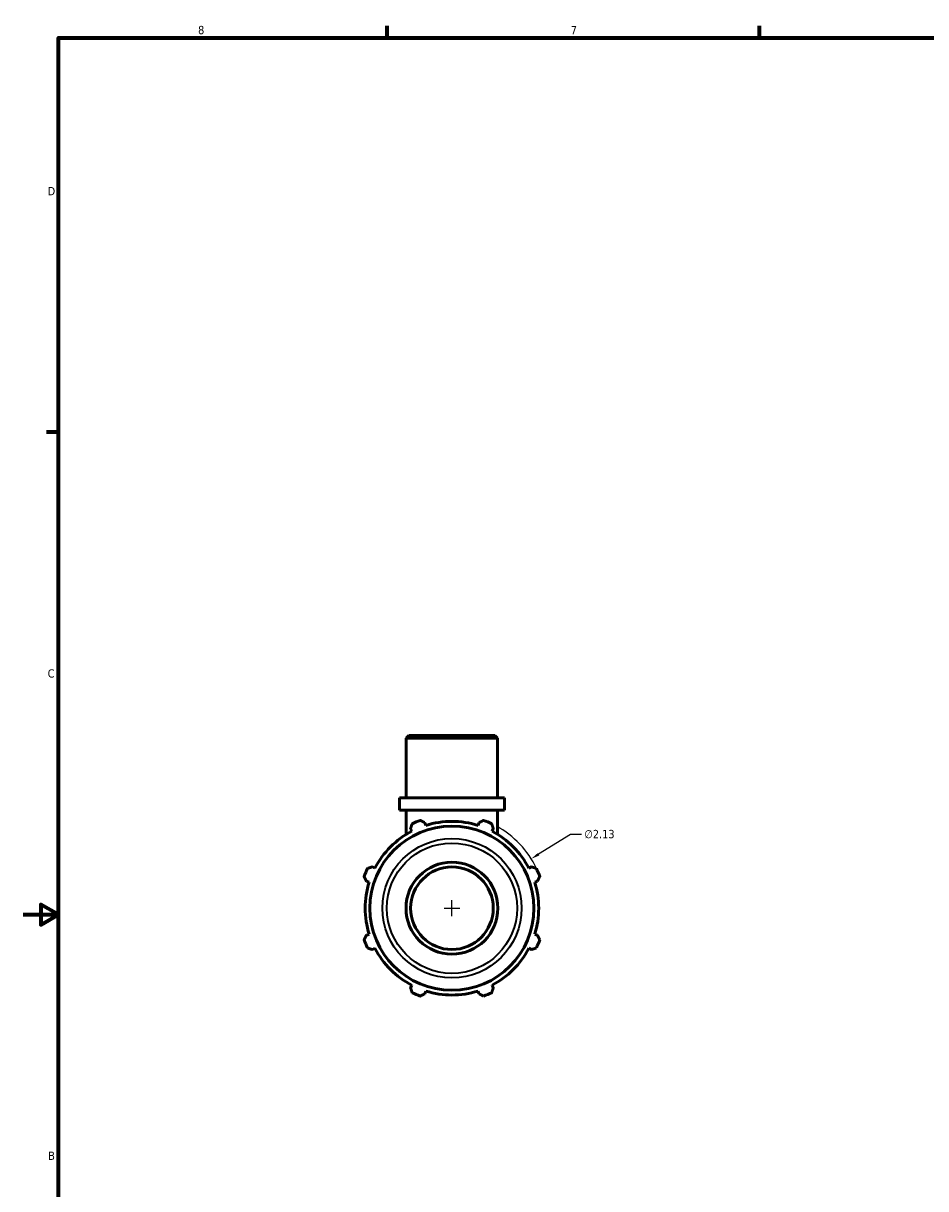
# Model space of a CAD drawing. Header units: inches. Extents: x 0.1 to 38.9, y -5.7 to 21.4.
# Tile 3 of 6: x 0.1 to 10.4, y 7.9 to 21.2. Entities that reach past the tile are written whole.
import ezdxf

# ---------------------------------------------------------------- set-up
doc = ezdxf.new("R2010")
doc.units = ezdxf.units.IN
doc.header["$MEASUREMENT"] = 0
for name, color, linetype, lineweight in [('Border (ANSI)', 7, 'Continuous', 70), ('Dimension (ANSI)', 7, 'Continuous', 25), ('Visible (ANSI)', 7, 'Continuous', 50), ('Visible Narrow (ANSI)', 7, 'Continuous', 35)]:
    doc.layers.add(name, color=color, linetype=linetype, lineweight=lineweight)
doc.styles.add('Note Text (ANSI)', font='tahoma.ttf')
doc.dimstyles.new('Default (ANSI)', dxfattribs={"dimtxt": 0.094488, "dimasz": 0.098425, "dimexe": 0.125, "dimexo": 0.0625, "dimgap": 0.031496, "dimtad": 0, "dimtih": 1, "dimtoh": 1, "dimrnd": 1e-08, "dimzin": 4, "dimdsep": 46, "dimtxsty": 'Note Text (ANSI)', "dimcen": 0.09, "dimdle": 0.393701, "dimclrd": 256, "dimclre": 256, "dimclrt": 5, "dimadec": 0, "dimazin": 1, "dimtfac": 1, "dimtofl": 0, "dimtmove": 0, "dimatfit": 3, "dimfxl": 1, "dimtolj": 1, "dimtzin": 4, "dimlwd": -1, "dimlwe": -1, "dimarcsym": 0})

# ---------------------------------------------------------------- blocks, each defined once
blk = doc.blocks.new('Borders Default Border')
at = {"layer": 'Border (ANSI)'}
for p, q in [((4.25, 21), (4.25, 21.134)), ((8.5, 21), (8.5, 21.134)), ((0.5, 16.5), (0.366, 16.5))]:
    blk.add_line(p, q, dxfattribs=at)
at = {"layer": 'Border (ANSI)', "flags": 128}
for points in [[(0.5, 1), (0.5, 21), (33.5, 21), (33.5, 1), (0.5, 1)], [(0.1, 11), (0.5, 11), (0.3, 11.115), (0.3, 10.885), (0.5, 11)]]:
    blk.add_lwpolyline(points, dxfattribs=at)
at = {"layer": 'Border (ANSI)', "color": 5, "true_color": 0x0000ff, "char_height": 0.0945, "attachment_point": 7, "style": 'Note Text (ANSI)'}
for s, insert in [('8', (2.094, 21.038)), ('7', (6.346, 21.04)), ('D', (0.378, 19.203)), ('C', (0.378, 13.701)), ('B', (0.384, 8.203))]:
    blk.add_mtext(s, dxfattribs=dict(at, insert=insert))
blk = doc.blocks.new('*D12')
at = {"layer": 'Defpoints', "color": 0, "transparency": 16777216}
for p in [(5.894, 11.636), (4.086, 10.51)]:
    blk.add_point(p, dxfattribs=at)
at = {"layer": 'Dimension (ANSI)', "transparency": 16777216}
for p, q in [((6.343, 11.915), (5.977, 11.688)), ((6.469, 11.915), (6.343, 11.915)), ((4.9, 11.073), (5.08, 11.073)), ((4.99, 10.983), (4.99, 11.163))]:
    blk.add_line(p, q, dxfattribs=at)
blk.add_arc((4.99, 11.073), 1.065, 25.1769, 61.4296, dxfattribs=at)
blk.add_solid([(5.969, 11.702), (5.986, 11.674), (5.894, 11.636)], dxfattribs=at)
at = {"layer": 'Dimension (ANSI)', "color": 5, "transparency": 16777216, "insert": (6.5, 11.966), "char_height": 0.0945, "attachment_point": 1, "style": 'Note Text (ANSI)'}
blk.add_mtext('\\A1;∅2.13', dxfattribs=at)

msp = doc.modelspace()

# ---------------------------------------------------------------- linework, layer by layer
at = {"layer": 'Visible (ANSI)'}
for p, q in [((4.5, 13.043), (4.469, 13.012)), ((4.5, 13.043), (5.479, 13.043)), ((5.479, 13.043), (5.51, 13.012)), ((5.51, 13.012), (4.469, 13.012)), ((4.469, 12.333), (4.469, 13.012)), ((5.51, 12.333), (5.51, 13.012)), ((5.588, 12.333), (4.391, 12.333)), ((4.391, 12.191), (4.391, 12.333)), ((5.588, 12.191), (5.588, 12.333)), ((5.588, 12.191), (4.391, 12.191)), ((4.469, 11.916), (4.469, 12.191)), ((5.51, 11.916), (5.51, 12.191)), ((4.518, 11.98), (4.532, 11.952)), ((4.692, 12.018), (4.682, 12.048)), ((5.297, 12.048), (5.288, 12.018)), ((5.447, 11.952), (5.462, 11.98)), ((4.111, 11.53), (4.083, 11.545)), ((5.897, 11.545), (5.868, 11.53)), ((4.015, 11.381), (4.045, 11.371)), ((5.934, 11.371), (5.965, 11.381)), ((4.045, 10.775), (4.015, 10.766)), ((5.965, 10.766), (5.934, 10.775)), ((4.083, 10.601), (4.111, 10.616)), ((5.868, 10.616), (5.897, 10.601)), ((4.532, 10.195), (4.518, 10.166)), ((4.682, 10.098), (4.692, 10.128)), ((5.288, 10.128), (5.297, 10.098)), ((5.462, 10.166), (5.447, 10.195))]:
    msp.add_line(p, q, dxfattribs=at)
for radius in [0.936, 0.524, 0.471]:
    msp.add_circle((4.99, 11.073), radius, dxfattribs=at)
for radius, start, end in [(1.065, 109.792, 115.208), (0.99, 72.5, 107.5), (1.065, 64.792, 70.208), (0.99, 117.5, 152.5), (0.99, 27.5, 62.5), (1.065, 154.792, 160.208), (1.065, 19.792, 25.208), (0.99, 162.5, 197.5), (0.99, 342.5, 17.5), (1.065, 199.792, 205.208), (1.065, 334.792, 340.208), (0.99, 207.5, 242.5), (0.99, 297.5, 332.5), (1.065, 244.792, 250.208), (0.99, 252.5, 287.5), (1.065, 289.792, 295.208)]:
    msp.add_arc((4.99, 11.073), radius, start, end, dxfattribs=at)
for points, weights in [([(4.518, 11.98), (4.527, 12.008), (4.536, 12.037)], [1.00189689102, 1.00135679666, 1]), ([(4.629, 12.075), (4.656, 12.061), (4.682, 12.048)], [1, 1.00135679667, 1.00189689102]), ([(5.297, 12.048), (5.323, 12.061), (5.35, 12.075)], [1.00189689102, 1.00135679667, 1]), ([(5.443, 12.037), (5.453, 12.008), (5.462, 11.98)], [1, 1.00135679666, 1.00189689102]), ([(4.015, 11.381), (4.001, 11.407), (3.988, 11.434)], [1.00189689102, 1.00135679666, 1]), ([(4.026, 11.527), (4.055, 11.536), (4.083, 11.545)], [1, 1.00135679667, 1.00189689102]), ([(5.897, 11.545), (5.924, 11.536), (5.953, 11.527)], [1.00189689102, 1.00135679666, 1]), ([(5.992, 11.434), (5.978, 11.407), (5.965, 11.381)], [1, 1.00135679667, 1.00189689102]), ([(3.988, 10.712), (4.001, 10.74), (4.015, 10.766)], [1, 1.00135679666, 1.00189689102]), ([(5.965, 10.766), (5.978, 10.74), (5.992, 10.712)], [1.00189689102, 1.00135679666, 1]), ([(4.083, 10.601), (4.055, 10.61), (4.026, 10.619)], [1.00189689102, 1.00135679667, 1]), ([(5.953, 10.619), (5.924, 10.61), (5.897, 10.601)], [1, 1.00135679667, 1.00189689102]), ([(4.536, 10.109), (4.527, 10.138), (4.518, 10.166)], [1, 1.00135679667, 1.00189689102]), ([(5.462, 10.166), (5.453, 10.138), (5.443, 10.109)], [1.00189689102, 1.00135679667, 1]), ([(4.682, 10.098), (4.656, 10.085), (4.629, 10.071)], [1.00189689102, 1.00135679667, 1]), ([(5.35, 10.071), (5.323, 10.085), (5.297, 10.098)], [1, 1.00135679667, 1.00189689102])]:
    msp.add_rational_spline(points, weights, degree=2, dxfattribs=at)
at = {"layer": 'Visible Narrow (ANSI)'}
for radius in [0.794, 0.743]:
    msp.add_circle((4.99, 11.073), radius, dxfattribs=at)

# ---------------------------------------------------------------- block references
msp.add_blockref('Borders Default Border', (0, 0))

# ---------------------------------------------------------------- dimensions: what is measured, and where the dimension line sits
at = {"layer": 'Dimension (ANSI)'}
dim = msp.add_diameter_dim_2p(p1=(4.086, 10.51), p2=(5.894, 11.636), dimstyle='Default (ANSI)', override={"dimgap": 0.031496, "dimdec": 2, "dimlfac": 1, "dimtol": 0, "dimlim": 0, "dimtp": 0, "dimtm": 0, "dimtdec": 2}, dxfattribs=at)
dim.commit()
dim.dimension.update_dxf_attribs({"geometry": '*D12', "text_midpoint": (6.671, 11.915), "dimtype": 163})

doc.saveas('drawing.dxf')
